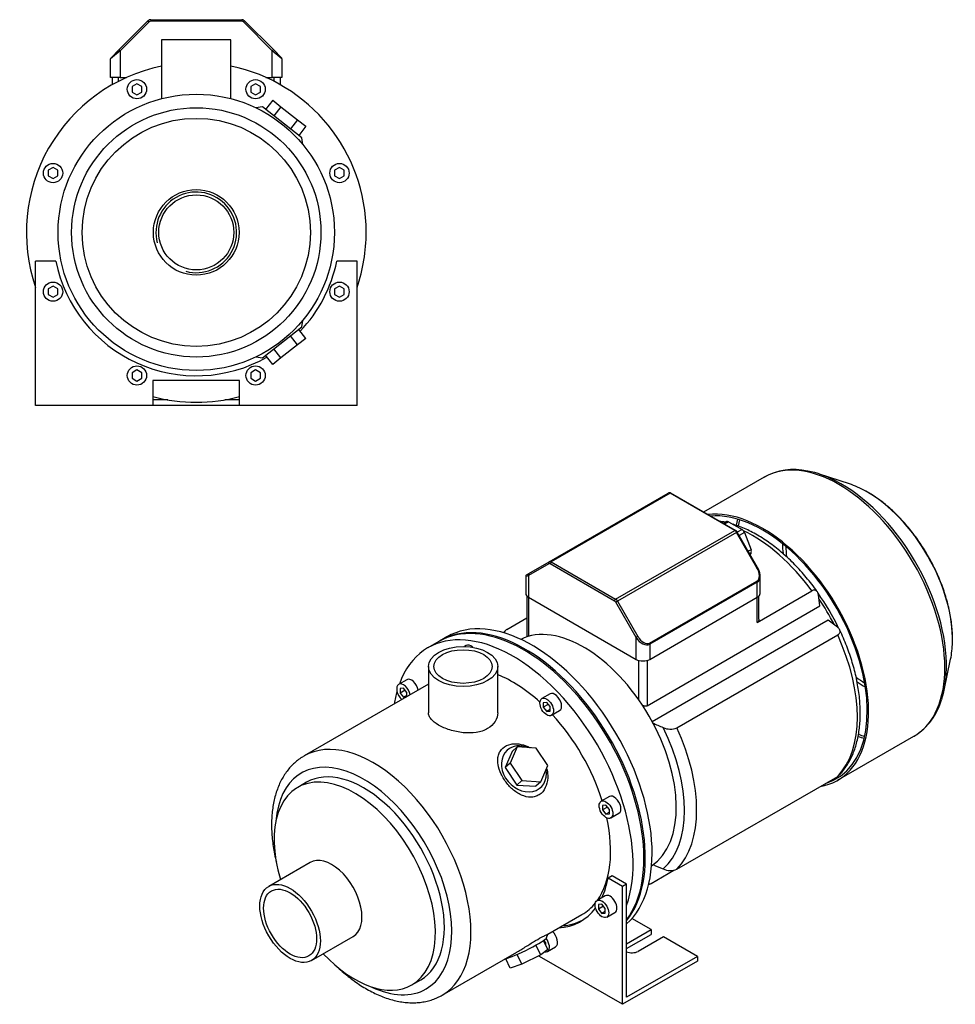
# Model space of a CAD drawing. Header units: millimetres. Extents: x 156 to 1176, y 17 to 796.
# Tile 2 of 2: x 690 to 1176, y 17 to 529. Entities that reach past the tile are written whole.
import ezdxf

# ---------------------------------------------------------------- set-up
doc = ezdxf.new("R2010")
doc.units = ezdxf.units.MM
for name, color, linetype in [('BASETTA_MEC_80_T', 7, 'Continuous'), ('CARCASSA_MEC_80-', 7, 'Continuous'), ('COPRIVENTOLA_MEC', 7, 'Continuous'), ('CORPO_MH_3-5_[4]', 7, 'Continuous'), ('FLANGIA_MOTORE_T', 7, 'Continuous'), ('STAFFA_3-5-9_INT', 7, 'Continuous'), ('螺栓_：_六角头_-_M20.0', 7, 'Continuous')]:
    doc.layers.add(name, color=color, linetype=linetype)

# ---------------------------------------------------------------- blocks, each defined once
blk = doc.blocks.new('SE')
at = {"layer": 'BASETTA_MEC_80_T', "color": 7, "linetype": 'Continuous'}
for p, q in [((964.87, 247.19), (1026.67, 282.87)), ((1027.67, 282.77), (965.87, 247.09)), ((1061.15, 263.44), (1027.67, 282.77)), ((1061.55, 263.48), (1028.07, 282.81)), ((999.34, 227.76), (1061.15, 263.44)), ((1062.15, 262.38), (1000.34, 226.7)), ((1062.44, 262.55), (1062.15, 262.38)), ((1072.74, 244.04), (1062.15, 262.38)), ((1073.03, 244.21), (1062.44, 262.55)), ((964.7, 246.17), (954.11, 240.05)), ((954.27, 241.07), (964.87, 247.19)), ((998.78, 226.78), (965.3, 246.11)), ((965.87, 247.09), (999.34, 227.76)), ((953.04, 240.36), (954.27, 241.07)), ((1072.74, 244.04), (1073.03, 244.21)), ((952.64, 239.67), (952.64, 230.77)), ((954.11, 240.05), (954.11, 228.73)), ((1016.88, 204.93), (1072.74, 237.18)), ((1072.9, 236.62), (1017.04, 204.37)), ((1072.9, 228.73), (1072.9, 236.62)), ((1074.37, 230.77), (1074.37, 239.67)), ((954.11, 228.73), (1009.97, 196.47)), ((1000.34, 226.7), (999.38, 226.15)), ((1009.97, 207.8), (999.38, 226.15)), ((1000.34, 226.7), (1010.94, 208.36)), ((1017.04, 196.47), (1072.9, 228.73)), ((1010.94, 208.36), (1009.97, 207.8)), ((1009.97, 196.47), (1009.97, 207.8)), ((1017.04, 204.37), (1017.04, 196.47))]:
    blk.add_line(p, q, dxfattribs=at)
for centre, radius, start, end in [((1027.32, 281.64), 1.38, 57.1605, 117.9777), ((1060.22, 261.3), 2.55, 29.3361, 58.5609), ((1064.87, 239.33), 9.51, 6.7368, 30.8469), ((953.44, 239.67), 0.8, 120, 176.9499)]:
    blk.add_arc(centre, radius, start, end, dxfattribs=at)
for centre, major_axis, ratio, start_param, end_param in [((1027.67, 281.13), (1, -1.73), 0.57735, 2.356194, 3.141593), ((1027.67, 282.11), (-0.4, -0.693), 0.57735, 3.141593, 3.926991), ((1061.15, 262.79), (-0.4, -0.693), 0.57735, 3.14178, 3.926991), ((1061.15, 261.81), (1, -1.73), 0.57735, 1.570796, 2.356194), ((965.27, 246.49), (-0.4, 0.693), 0.816497, 0, 1.570796), ((965.3, 245.13), (0.6, -1.04), 0.57735, 2.356194, 3.141593), ((965.87, 245.45), (-1, 1.73), 0.57735, 5.497787, 6.283185), ((965.87, 246.43), (0.4, 0.693), 0.57735, 0.785398, 2.356194), ((954.67, 240.38), (0.4, -0.693), 0.816497, 3.141593, 4.712389), ((1069.77, 242.32), (2.97, -5.14), 0.57735, 0, 1.570796), ((957.64, 242.09), (5, 2.44), 0.074688, 3.101268, 3.890534), ((1072.34, 236.95), (0.4, -0.693), 0.57735, 0.785398, 1.570796), ((1069.37, 242.09), (-3.71, 5.36), 0.624963, 3.090017, 3.875415), ((1069.37, 242.09), (-3.71, 5.36), 0.624963, 3.875415, 4.006313), ((957.64, 230.77), (5, 0), 0.57735, 3.141593, 3.926991), ((1069.37, 230.77), (-5, 0), 0.57735, 2.356194, 3.141593), ((999.34, 227.11), (0.4, 0.693), 0.57735, 0.785398, 2.356194), ((998.78, 225.8), (-0.6, 1.04), 0.57735, 4.712389, 5.497787), ((999.34, 226.13), (-1, 1.73), 0.57735, 4.712389, 5.497787), ((1013.51, 209.84), (3.71, -5.36), 0.624963, 4.660813, 6.231609), ((1013.91, 210.07), (-2.97, 5.14), 0.57735, 1.570796, 3.141593), ((1016.48, 204.7), (-0.4, 0.693), 0.57735, 3.926991, 4.712389), ((1013.51, 198.52), (5, 0), 0.57735, 3.926991, 5.497787)]:
    blk.add_ellipse(centre, major_axis=major_axis, ratio=ratio, start_param=start_param, end_param=end_param, dxfattribs=at)
at = {"layer": 'CARCASSA_MEC_80-', "color": 7, "linetype": 'Continuous'}
for p, q in [((1072.9, 215.69), (1101.22, 232.04)), ((953.23, 229.41), (953.23, 208.15)), ((954.11, 228.73), (954.11, 208.41)), ((1072.9, 215.69), (1072.9, 228.73)), ((1073.78, 217.41), (1073.78, 229.41)), ((1105.43, 224.2), (1104.7, 229.9)), ((1015.63, 172.35), (1105.43, 224.2)), ((942.78, 211.96), (953.23, 218)), ((1109.77, 216.83), (1018.35, 164.05)), ((1114.47, 213.28), (1109.77, 216.83)), ((1031.14, 160.95), (1114.64, 209.15)), ((1011.38, 175.35), (1011.38, 195.9)), ((1015.63, 195.9), (1015.63, 172.35)), ((1031.14, 87.46), (1114.64, 135.67)), ((1017.72, 80.08), (1029.58, 86.93))]:
    blk.add_line(p, q, dxfattribs=at)
for centre, radius, start, end in [((1468.95, 1180.26), 1112.1, 246.11083, 246.41619), ((1027.68, 168.88), 8.65, 244.8351, 293.5594), ((1468.95, 1106.78), 1112.1, 246.12277, 246.41619), ((1027.68, 95.36), 8.62, 244.7509, 293.6436)]:
    blk.add_arc(centre, radius, start, end, dxfattribs=at)
for centre, major_axis, start_param, end_param in [((1070.46, 197.92), (-38.5, 66.68), 4.897433, 5.586077), ((1078.21, 202.39), (-32.5, 56.29), 4.565621, 4.890514), ((1076.09, 201.17), (-33.5, 58.02), 4.613368, 4.840688), ((1070.46, 197.92), (38.5, -66.68), 0.161239, 1.409558), ((983.48, 147.7), (36.43, -63.11), 0.11977, 1.451026), ((986.96, 149.71), (38.5, -66.68), 0.161239, 1.409558)]:
    blk.add_ellipse(centre, major_axis=major_axis, ratio=0.57735, start_param=start_param, end_param=end_param, dxfattribs=at)
for points, knots in [([(1056.38, 267.68), (1056.31, 267.69), (1055.29, 267.91), (1054.28, 268.09), (1053.34, 268.23)], [0.75119748, 0.75119748, 0.75119748, 0.75119748, 0.75445218, 0.79735472, 0.79735472, 0.79735472, 0.79735472]), ([(1104.09, 231.61), (1104.02, 231.72), (1103.12, 232.99), (1101.16, 235.59), (1098.36, 239.08), (1095.43, 242.46), (1092.41, 245.67), (1089.31, 248.72), (1086.14, 251.59), (1082.91, 254.27), (1079.63, 256.75), (1076.31, 259.03), (1072.96, 261.08), (1069.59, 262.9), (1066.21, 264.49), (1063.11, 265.73), (1061.14, 266.39), (1060.29, 266.65)], [0, 0, 0, 0, 0.0039272, 0.0536981, 0.1034958, 0.1533244, 0.2031908, 0.2531015, 0.3030623, 0.353078, 0.4031516, 0.453283, 0.5034687, 0.5536987, 0.6039556, 0.6542, 0.6923808, 0.6923808, 0.6923808, 0.6923808]), ([(1104.7, 229.9), (1104.63, 230.39), (1104.52, 230.82), (1104.25, 231.39), (1104.14, 231.56), (1103.9, 231.87), (1103.76, 232), (1103.46, 232.22), (1103.29, 232.3), (1102.93, 232.42), (1102.74, 232.44), (1102.44, 232.44), (1102.33, 232.43), (1102.11, 232.4), (1102.01, 232.37), (1101.68, 232.27), (1101.45, 232.17), (1101.22, 232.04)], [0, 0, 0, 0, 0.25, 0.25, 0.375, 0.375, 0.5, 0.5, 0.625, 0.625, 0.75, 0.75, 0.8125, 0.8125, 0.875, 0.875, 1, 1, 1, 1]), ([(1073.78, 217.4), (1073.78, 217.25), (1073.77, 217.11), (1073.72, 216.79), (1073.66, 216.62), (1073.52, 216.3), (1073.42, 216.15), (1073.19, 215.89), (1073.06, 215.78), (1072.9, 215.69)], [0.5278319, 0.5278319, 0.5278319, 0.5278319, 0.625, 0.625, 0.75, 0.75, 0.875, 0.875, 1, 1, 1, 1]), ([(942.78, 211.96), (942.55, 211.83), (942.35, 211.68), (942.01, 211.37), (941.87, 211.19), (941.67, 210.84), (941.6, 210.65), (941.54, 210.36), (941.53, 210.25), (941.53, 210.14)], [0, 0, 0, 0, 0.125, 0.125, 0.25, 0.25, 0.375, 0.375, 0.447103, 0.447103, 0.447103, 0.447103]), ([(1114.64, 209.15), (1114.87, 209.29), (1115.07, 209.44), (1115.41, 209.75), (1115.54, 209.93), (1115.75, 210.28), (1115.82, 210.46), (1115.89, 210.84), (1115.9, 211.03), (1115.85, 211.4), (1115.8, 211.59), (1115.65, 211.95), (1115.55, 212.13), (1115.31, 212.47), (1115.16, 212.64), (1114.84, 212.97), (1114.66, 213.12), (1114.47, 213.28)], [0, 0, 0, 0, 0.125, 0.125, 0.25, 0.25, 0.375, 0.375, 0.5, 0.5, 0.625, 0.625, 0.75, 0.75, 0.875, 0.875, 1, 1, 1, 1]), ([(1115.28, 136.19), (1115.82, 136.74), (1116.9, 137.85), (1118.57, 140.03), (1120.2, 142.54), (1121.66, 145.28), (1122.94, 148.21), (1124.02, 151.32), (1124.9, 154.6), (1125.58, 158.05), (1126.06, 161.64), (1126.33, 165.36), (1126.4, 169.2), (1126.26, 173.13), (1125.92, 177.15), (1125.38, 181.24), (1124.64, 185.39), (1123.7, 189.58), (1122.58, 193.79), (1121.27, 198.01), (1119.78, 202.24), (1118.13, 206.42), (1116.7, 209.73), (1115.88, 211.43), (1115.65, 211.9)], [0, 0, 0, 0, 0.033188, 0.078876, 0.124923, 0.17137, 0.218221, 0.265443, 0.312981, 0.360766, 0.408728, 0.456804, 0.50494, 0.553095, 0.601236, 0.649347, 0.697418, 0.745448, 0.793435, 0.841382, 0.889294, 0.937175, 0.985031, 1, 1, 1, 1]), ([(1015.63, 172.35), (1015.47, 172.26), (1015.29, 172.2), (1014.92, 172.13), (1014.72, 172.13), (1014.32, 172.17), (1014.12, 172.21), (1013.72, 172.35), (1013.53, 172.43), (1013.26, 172.58), (1013.18, 172.62), (1013.1, 172.67)], [0, 0, 0, 0, 0.125, 0.125, 0.25, 0.25, 0.375, 0.375, 0.5, 0.5, 0.5508262, 0.5508262, 0.5508262, 0.5508262]), ([(1115.31, 136.18), (1115.29, 136.16), (1115.27, 136.14), (1115.07, 135.95), (1114.87, 135.8), (1114.64, 135.67)], [0.8568968, 0.8568968, 0.8568968, 0.8568968, 0.875, 0.875, 1, 1, 1, 1]), ([(1016.49, 79.68), (1016.56, 79.68), (1016.64, 79.69), (1016.82, 79.72), (1016.93, 79.74), (1017.26, 79.85), (1017.49, 79.95), (1017.72, 80.08)], [0.7681914, 0.7681914, 0.7681914, 0.7681914, 0.8125, 0.8125, 0.875, 0.875, 1, 1, 1, 1])]:
    blk.add_open_spline(points, degree=3, knots=knots, dxfattribs=at)
for points in [[(942.14, 211.45), (941.74, 211.04), (941.39, 210.68), (941.05, 210.31)], [(1016.49, 79.66), (1016.61, 79.68), (1016.73, 79.71), (1016.85, 79.73)]]:
    blk.add_open_spline(points, degree=3, dxfattribs=at)
at = {"layer": 'COPRIVENTOLA_MEC', "color": 7, "linetype": 'Continuous'}
for p, q in [((1120.76, 287.62), (1105.14, 292.76)), ((1076.44, 291.15), (1045.03, 273.02)), ((1169.93, 180.54), (1173.29, 196.63)), ((1114.61, 133.63), (1154.19, 156.49))]:
    blk.add_line(p, q, dxfattribs=at)
for centre, radius, start, end in [((1091.93, 263.13), 31.98, 77.1855, 119.4461), ((1136.98, 184.54), 32.9, 302.0749, 344.7028)]:
    blk.add_arc(centre, radius, start, end, dxfattribs=at)
for centre, major_axis, start_param, end_param in [((1115.32, 223.82), (38.88, -67.33), 0.006364, 3.141593), ((1116.61, 224.57), (-38.57, 66.8), 5.55486, 5.822261), ((1116.61, 224.57), (-38.57, 66.8), 3.898599, 5.55486), ((1130.06, 232.33), (31.27, -54.16), -3.910265, -3.715101), ((1130.06, 232.33), (31.27, -54.16), 0.755126, 2.372921), ((1075.73, 200.97), (-38.88, 67.33), 2.929099, 6.041664), ((1075.73, 200.97), (-38.38, 66.47), 3.001796, 6.019718), ((1115.32, 223.82), (-38.38, 66.47), 0.541901, 0.600718), ((1116.18, 224.32), (38.17, -66.11), 3.69397, 3.753689), ((1129.63, 232.08), (-30.87, 53.47), 0.799097, 0.898664), ((1130.18, 232.4), (30.08, -52.1), 3.962397, 4.068259), ((1130.06, 232.33), (31.27, -54.16), 0.573508, 0.755126), ((1116.61, 224.57), (-38.57, 66.8), 3.629501, 3.898599), ((1130.18, 232.4), (30.08, -52.1), -0.926808, -0.820805), ((1129.63, 232.08), (-30.87, 53.47), -4.040722, -3.94069), ((1115.32, 223.82), (-38.38, 66.47), -3.74319, -3.683493), ((1116.18, 224.32), (38.17, -66.11), -0.612294, -0.552378), ((1115.32, 223.82), (38.88, -67.33), 0, 0.006364)]:
    blk.add_ellipse(centre, major_axis=major_axis, ratio=0.57735, start_param=start_param, end_param=end_param, dxfattribs=at)
blk.add_open_spline([(1174.26, 205.49), (1174.28, 206.33), (1174.33, 208.11), (1174.18, 211.35), (1173.84, 214.96), (1173.29, 218.67), (1172.56, 222.43), (1171.63, 226.22), (1170.51, 230.04), (1169.22, 233.86), (1167.75, 237.67), (1166.11, 241.46), (1164.31, 245.2), (1162.36, 248.88), (1160.27, 252.49), (1158.04, 256.01), (1155.68, 259.42), (1153.21, 262.71), (1150.63, 265.87), (1147.96, 268.89), (1145.2, 271.74), (1142.37, 274.42), (1139.48, 276.91), (1136.53, 279.22), (1133.57, 281.28), (1131.16, 282.82), (1129.89, 283.5), (1129.52, 283.7)], degree=3, knots=[0, 0, 0, 0, 0.027893, 0.06966, 0.111414, 0.153145, 0.194848, 0.236521, 0.278165, 0.319783, 0.361378, 0.402956, 0.444521, 0.486077, 0.527631, 0.569186, 0.610748, 0.65232, 0.693909, 0.735519, 0.777155, 0.818823, 0.860526, 0.902268, 0.944049, 0.985869, 1, 1, 1, 1], dxfattribs=at)
at = {"layer": 'CORPO_MH_3-5_[4]', "color": 7, "linetype": 'Continuous'}
for p, q in [((907.51, 205.74), (901.85, 202.48)), ((921.69, 203.68), (920.76, 203.14)), ((902.1, 192.76), (902.1, 168.76)), ((938.1, 168.76), (938.1, 192.76)), ((890.89, 185.9), (886.65, 183.45)), ((902.1, 183.57), (837.55, 146.3)), ((889.15, 181.47), (887.38, 181.32)), ((887.38, 181.32), (887.38, 178.96)), ((889.97, 180.45), (887.38, 178.96)), ((890.91, 179.28), (889.15, 181.47)), ((890.91, 177.11), (890.91, 179.28)), ((887.38, 178.96), (889.15, 176.76)), ((890.91, 177.78), (889.15, 176.76)), ((889.15, 176.76), (890.52, 176.88)), ((965.26, 178.53), (961.02, 176.08)), ((963.52, 174.11), (961.75, 173.95)), ((961.75, 173.95), (961.75, 171.59)), ((965.29, 171.91), (963.52, 174.11)), ((964.34, 173.09), (961.75, 171.59)), ((961.75, 171.59), (963.52, 169.39)), ((965.29, 170.41), (963.52, 169.39)), ((963.52, 169.39), (965.29, 169.55)), ((965.29, 169.55), (965.29, 171.91)), ((966.02, 167.42), (970.26, 169.87)), ((945.62, 148.62), (941.96, 140.22)), ((948.23, 150.97), (944.57, 142.57)), ((948.23, 150.97), (945.62, 148.62)), ((958, 150.33), (948.23, 150.97)), ((964.12, 141.28), (958, 150.33)), ((944.57, 142.57), (941.96, 140.22)), ((941.96, 140.22), (948.07, 131.18)), ((944.57, 142.57), (950.68, 133.53)), ((960.45, 132.88), (964.12, 141.28)), ((950.68, 133.53), (948.07, 131.18)), ((950.68, 133.53), (960.45, 132.88)), ((838.85, 132.62), (834.22, 129.94)), ((948.07, 131.18), (957.84, 130.53)), ((960.45, 132.88), (957.84, 130.53)), ((996.07, 125.17), (991.82, 122.72)), ((994.32, 120.75), (992.56, 120.59)), ((992.56, 120.59), (992.56, 118.24)), ((995.14, 119.73), (992.56, 118.24)), ((992.56, 118.24), (994.32, 116.04)), ((996.09, 118.55), (994.32, 120.75)), ((996.09, 116.19), (996.09, 118.55)), ((996.09, 117.06), (994.32, 116.04)), ((994.32, 116.04), (996.09, 116.19)), ((996.82, 114.06), (1001.07, 116.51)), ((840.74, 90.99), (819.17, 78.53)), ((964.03, 53.62), (981.85, 63.91)), ((841.42, 39.99), (862.99, 52.45)), ((963.42, 51.82), (964.05, 53.62)), ((960.45, 42.9), (957.95, 48.05)), ((964.12, 45.78), (961.86, 50.43)), ((909.3, 22.03), (948.07, 44.41)), ((950.68, 38.03), (948.16, 43.2)), ((960.45, 42.9), (950.68, 38.03)), ((964.12, 45.78), (960.45, 42.9)), ((944.57, 36.04), (942.22, 40.87)), ((950.68, 38.03), (944.57, 36.04)), ((893.47, 27.32), (898.1, 30))]:
    blk.add_line(p, q, dxfattribs=at)
for centre, major_axis, ratio, start_param, end_param in [((951.63, 129.32), (44.13, -76.43), 0.57735, 0.241164, 3.141593), ((945.98, 126.05), (44.13, -76.43), 0.57735, 0.45581, 3.593987), ((924.19, 199.35), (2.5, -4.33), 0.57735, 2.083393, 3.141593), ((893.39, 181.57), (2.5, -4.33), 0.57735, 1.018715, 3.141593), ((945.98, 126.05), (35.88, -62.14), 0.57735, 2.076031, 2.512145), ((945.98, 126.05), (44.13, -76.43), 0.57735, 3.660226, 3.763049), ((889.15, 179.12), (-2.5, 4.33), 0.57735, 0, 2.122878), ((889.15, 179.12), (-2.5, 4.33), 0.57735, 4.160308, 6.283185), ((967.76, 174.2), (2.5, -4.33), 0.57735, 0, 3.141593), ((945.98, 126.05), (35.88, -62.14), 0.57735, 1.202887, 1.938706), ((873.43, 84.17), (-35.88, 62.14), 0.57735, 3.141507, 6.283185), ((951.73, 139.58), (-8.7, 9.66), 0.810411, 0, 4.056698), ((951.73, 139.58), (-8.7, 9.66), 0.810411, 5.253429, 6.283185), ((868.48, 81.31), (32.38, -56.08), 0.57735, 0, 3.835482), ((873.43, 84.17), (-35.88, 62.14), 0.57735, 0, 0.001615), ((868.48, 81.31), (29.63, -51.31), 0.57735, 0, 3.141593), ((863.84, 78.63), (29.62, -51.31), 0.57735, 0, 4.327423), ((998.57, 120.84), (2.5, -4.33), 0.57735, 0, 3.141593), ((945.98, 126.05), (35.88, -62.14), 0.57735, 0.25816, 1.065562), ((851.87, 71.72), (11.13, -19.27), 0.57735, 0, 3.141593), ((945.98, 126.05), (35.88, -62.14), 0.57735, 0, 0.21901), ((951.73, 46.28), (11.69, 5.69), 0.099506, 3.627919, 6.183016), ((863.84, 78.63), (29.62, -51.31), 0.57735, 5.097355, 6.283185), ((868.48, 81.31), (32.38, -56.08), 0.57735, 5.589296, 6.283185)]:
    blk.add_ellipse(centre, major_axis=major_axis, ratio=ratio, start_param=start_param, end_param=end_param, dxfattribs=at)
for centre, major_axis in [((920.1, 192.76), (-18, 0)), ((920.1, 192.76), (-15.15, 0)), ((963.52, 171.75), (-2.5, 4.33)), ((994.32, 118.39), (-2.5, 4.33)), ((830.29, 59.26), (11.13, -19.27)), ((830.29, 59.26), (9.74, -16.87))]:
    blk.add_ellipse(centre, major_axis=major_axis, ratio=0.57735, dxfattribs=at)
for points, knots in [([(938.1, 168.76), (938.1, 168.76), (938.1, 168.76), (938.1, 167.17), (937.63, 165.56), (935.84, 162.71), (934.5, 161.44), (932, 159.99), (931.07, 159.58), (929.11, 158.92), (928.07, 158.67), (924.79, 158.15), (922.46, 158.13), (918.92, 158.49), (917.76, 158.68), (915.46, 159.17), (914.31, 159.47), (912.14, 160.16), (911.1, 160.55), (909.14, 161.4), (908.21, 161.86), (905.71, 163.3), (904.36, 164.37), (903.02, 165.99), (902.67, 166.55), (902.21, 167.65), (902.1, 168.2), (902.1, 168.76), (902.1, 168.76), (902.1, 168.77)], [0.1249858, 0.1249858, 0.1249858, 0.1249858, 0.125, 0.125, 0.1875, 0.1875, 0.25, 0.25, 0.28125, 0.28125, 0.3125, 0.3125, 0.375, 0.375, 0.40625, 0.40625, 0.4375, 0.4375, 0.46875, 0.46875, 0.5, 0.5, 0.5625, 0.5625, 0.59375, 0.59375, 0.625, 0.625, 0.6251231, 0.6251231, 0.6251231, 0.6251231]), ([(960.59, 126.86), (959.99, 126.33), (959.34, 125.9), (957.94, 125.25), (957.17, 125.03), (954.84, 124.7), (953.18, 124.92), (950.76, 125.77), (949.95, 126.14), (948.39, 127.01), (947.63, 127.51), (945.41, 129.22), (944.06, 130.56), (941.65, 133.58), (940.65, 135.18), (939.07, 138.54), (938.53, 140.23), (938.15, 142.74), (938.1, 143.55), (938.15, 145.12), (938.27, 145.9), (938.67, 147.36), (938.96, 148.04), (939.71, 149.3), (940.2, 149.89), (941.88, 151.4), (943.37, 152.1), (945.86, 152.58), (946.74, 152.64), (948.53, 152.6), (949.43, 152.49), (951.92, 151.95), (953.47, 151.36), (954.91, 150.56)], [0, 0, 0, 0, 0.03125, 0.03125, 0.0625, 0.0625, 0.125, 0.125, 0.15625, 0.15625, 0.1875, 0.1875, 0.25, 0.25, 0.3125, 0.3125, 0.375, 0.375, 0.40625, 0.40625, 0.4375, 0.4375, 0.46875, 0.46875, 0.5, 0.5, 0.5625, 0.5625, 0.59375, 0.59375, 0.625, 0.625, 0.6792325, 0.6792325, 0.6792325, 0.6792325]), ([(837.5, 146.24), (836.88, 145.88), (835.61, 145.14), (833.55, 143.57), (831.47, 141.68), (829.54, 139.55), (827.79, 137.21), (826.21, 134.68), (824.81, 131.94), (823.61, 129.01), (822.6, 125.9), (821.79, 122.62), (821.19, 119.19), (820.8, 115.62), (820.62, 111.92), (820.65, 108.12), (820.89, 104.23), (821.34, 100.27), (821.99, 96.26), (822.64, 93.17), (823.05, 91.43), (823.15, 91.04)], [0, 0, 0, 0, 0.0128803, 0.0315096, 0.0501637, 0.0689136, 0.0878207, 0.1069312, 0.1262718, 0.1458483, 0.165646, 0.1856344, 0.2057732, 0.2260197, 0.246334, 0.2666832, 0.2870391, 0.3073831, 0.3277057, 0.3480026, 0.3537647, 0.3537647, 0.3537647, 0.3537647]), ([(963.49, 139.74), (963.81, 138.58), (963.99, 137.38), (964.12, 134.4), (963.87, 132.59), (962.72, 129.38), (961.8, 127.93), (960.59, 126.86)], [0.8346005, 0.8346005, 0.8346005, 0.8346005, 0.875, 0.875, 0.9375, 0.9375, 1, 1, 1, 1]), ([(948.06, 44.41), (948.13, 44.45), (948.2, 44.49), (949.04, 44.97), (949.82, 45.44), (951.41, 46.41), (952.22, 46.92), (953.85, 47.94), (954.65, 48.44), (956.23, 49.43), (957.02, 49.91), (959.24, 51.25), (960.57, 52), (962.1, 52.79), (962.55, 53.01), (963.26, 53.34), (963.53, 53.46), (963.95, 53.63), (964.06, 53.66), (964.06, 53.64)], [0.3721818, 0.3721818, 0.3721818, 0.3721818, 0.375, 0.375, 0.40625, 0.40625, 0.4375, 0.4375, 0.46875, 0.46875, 0.5, 0.5, 0.5625, 0.5625, 0.59375, 0.59375, 0.625, 0.625, 0.6619883, 0.6619883, 0.6619883, 0.6619883]), ([(854.4, 37.04), (854.61, 36.84), (855.84, 35.68), (858.11, 33.64), (861.26, 31.06), (864.47, 28.69), (867.72, 26.52), (871.01, 24.58), (874.33, 22.87), (877.65, 21.41), (880.98, 20.19), (884.28, 19.24), (887.56, 18.56), (890.78, 18.15), (893.94, 18.01), (897.01, 18.15), (899.97, 18.56), (902.83, 19.23), (905.53, 20.16), (907.74, 21.13), (908.86, 21.8), (909.28, 22.06)], [0.6467382, 0.6467382, 0.6467382, 0.6467382, 0.6510106, 0.6713065, 0.6916379, 0.7120061, 0.7324106, 0.7528474, 0.7733078, 0.793773, 0.8142142, 0.8345962, 0.8548755, 0.8750036, 0.8949336, 0.9146281, 0.9340676, 0.9532554, 0.9722189, 0.991006, 1, 1, 1, 1])]:
    blk.add_open_spline(points, degree=3, knots=knots, dxfattribs=at)
at = {"layer": 'FLANGIA_MOTORE_T', "color": 7, "linetype": 'Continuous'}
blk.add_line((911.75, 208.19), (908.22, 206.15), dxfattribs=at)
for centre, major_axis, start_param, end_param in [((955.88, 131.77), (44.12, -76.43), 0.121401, 3.141593), ((952.34, 129.73), (44.12, -76.43), 0.219659, 3.149605), ((982.75, 147.28), (34, -58.89), 0.037781, 3.103812)]:
    blk.add_ellipse(centre, major_axis=major_axis, ratio=0.57735, start_param=start_param, end_param=end_param, dxfattribs=at)
at = {"layer": 'STAFFA_3-5-9_INT', "color": 7, "linetype": 'Continuous'}
for p, q in [((997.58, 84.01), (995.46, 82.79)), ((1002.9, 78.49), (995.46, 82.79)), ((1005.02, 79.72), (997.58, 84.01)), ((1005.02, 79.72), (1002.9, 78.49)), ((1002.9, 17.25), (1002.9, 78.49)), ((1005.02, 20.93), (1005.02, 79.72)), ((993.95, 73.64), (989.7, 71.19)), ((992.2, 69.22), (990.43, 69.06)), ((990.43, 69.06), (990.43, 66.7)), ((993.02, 68.2), (990.43, 66.7)), ((990.43, 66.7), (992.2, 64.51)), ((993.97, 67.02), (992.2, 69.22)), ((993.97, 64.66), (993.97, 67.02)), ((993.97, 65.53), (992.2, 64.51)), ((992.2, 64.51), (993.97, 64.66)), ((994.7, 62.53), (998.95, 64.98)), ((1017.75, 56.04), (1007.78, 61.8)), ((1005.02, 48.69), (1017.75, 56.04)), ((1005.02, 46.24), (1017.75, 53.59)), ((1024.11, 52.36), (1010.96, 44.77)), ((1017.75, 56.04), (1017.75, 53.59)), ((1041.79, 42.16), (1024.11, 52.36)), ((962.22, 50.41), (961.94, 50.25)), ((963.16, 49.23), (962.08, 50.58)), ((963.16, 47.74), (963.16, 49.23)), ((963.16, 47.74), (963.16, 47.74)), ((963.9, 44.75), (968.14, 47.2)), ((959.77, 42.16), (959.77, 42.56)), ((1002.9, 17.25), (959.77, 42.16)), ((1041.79, 42.16), (1005.02, 20.93)), ((1041.79, 42.16), (1041.79, 39.71)), ((1041.79, 39.71), (1002.9, 17.25))]:
    blk.add_line(p, q, dxfattribs=at)
for centre, major_axis, start_param, end_param in [((943.86, 124.83), (-37.25, 64.52), 3.514775, 3.724263), ((996.45, 69.31), (-2.5, 4.33), 3.141593, 6.283185), ((943.86, 124.83), (-37.25, 64.52), 2.869041, 3.382098), ((945.98, 126.05), (-37.25, 64.52), 2.869041, 3.113115), ((961.4, 49.08), (2.5, -4.33), 0, 1.815566), ((965.64, 51.53), (-2.5, 4.33), 3.141593, 5.26447), ((961.4, 49.08), (2.5, -4.33), 5.830585, 6.283185), ((1007.78, 46.61), (4.5, 0), 4.052757, 5.497787)]:
    blk.add_ellipse(centre, major_axis=major_axis, ratio=0.57735, start_param=start_param, end_param=end_param, dxfattribs=at)
blk.add_ellipse((992.2, 66.86), major_axis=(2.5, -4.33), ratio=0.57735, dxfattribs=at)
at = {"layer": '螺栓_：_六角头_-_M20.0', "color": 7, "linetype": 'Continuous'}
for p, q in [((1057.02, 268.04), (1055.34, 267.06)), ((1058.02, 267.94), (1055.92, 266.73)), ((1058.02, 267.94), (1064.96, 263.93)), ((1064.96, 263.93), (1062.47, 262.49)), ((1066.19, 262.41), (1063.44, 260.82)), ((1066.19, 262.41), (1069.66, 253.46)), ((1069.66, 253.46), (1068.18, 252.61)), ((1069.66, 251.83), (1068.89, 251.39)), ((1069.66, 251.83), (1069.09, 251.03))]:
    blk.add_line(p, q, dxfattribs=at)
for centre, major_axis, start_param, end_param in [((1058.02, 266.3), (1, -1.73), 2.356194, 3.141593), ((1064.96, 262.3), (-1, 1.73), 4.45059, 5.497787), ((1068.43, 253.35), (1, -1.73), 0.261799, 1.308997)]:
    blk.add_ellipse(centre, major_axis=major_axis, ratio=0.57735, start_param=start_param, end_param=end_param, dxfattribs=at)
blk = doc.blocks.new('SE4')
at = {"layer": 'BASETTA_MEC_80_T', "color": 7, "linetype": 'Continuous'}
for p, q in [((741.47, 513.24), (756.45, 528.22)), ((757.02, 527.66), (742.04, 512.68)), ((756.45, 528.22), (757.02, 527.66)), ((757.86, 528.81), (805.21, 528.81)), ((757.86, 528.81), (757.86, 528.01)), ((805.21, 528.01), (757.86, 528.01)), ((805.21, 528.81), (805.21, 528.01)), ((806.62, 528.22), (806.06, 527.66)), ((821.04, 512.68), (806.06, 527.66)), ((806.62, 528.22), (821.6, 513.24)), ((742.04, 512.68), (737.04, 508.48)), ((737.27, 509.04), (741.47, 513.24)), ((742.04, 512.68), (741.47, 513.24)), ((742.04, 512.68), (742.04, 498.81)), ((821.6, 513.24), (821.04, 512.68)), ((821.04, 498.81), (821.04, 512.68)), ((826.04, 508.48), (821.04, 512.68)), ((821.6, 513.24), (825.8, 509.04)), ((737.04, 498.81), (737.04, 508.48)), ((826.04, 508.48), (826.04, 498.81)), ((742.04, 498.81), (737.04, 498.81)), ((742.04, 498.81), (745.37, 498.81)), ((817.7, 498.81), (821.04, 498.81)), ((826.04, 498.81), (821.04, 498.81))]:
    blk.add_line(p, q, dxfattribs=at)
for centre, radius, start, end in [((757.86, 526.81), 2, 90, 135), ((757.86, 526.81), 1.2, 90, 135), ((805.21, 526.81), 2, 45, 90), ((805.21, 526.81), 1.2, 45, 90), ((737.84, 508.48), 0.8, 135, 180), ((825.24, 508.48), 0.8, 0, 45)]:
    blk.add_arc(centre, radius, start, end, dxfattribs=at)
at = {"layer": 'CARCASSA_MEC_80-', "color": 7, "linetype": 'Continuous'}
for p, q in [((738.04, 495.09), (738.04, 498.81)), ((741.04, 498.81), (741.04, 496.72)), ((822.04, 496.72), (822.04, 498.81)), ((825.04, 498.81), (825.04, 495.09))]:
    blk.add_line(p, q, dxfattribs=at)
at = {"layer": 'CORPO_MH_3-5_[4]', "color": 7, "linetype": 'Continuous'}
for p, q in [((799.54, 518.31), (763.54, 518.31)), ((763.54, 518.31), (763.54, 487.78)), ((799.54, 487.78), (799.54, 518.31)), ((750.73, 495.57), (748.23, 494.13)), ((748.23, 494.13), (748.23, 491.24)), ((748.23, 491.24), (750.73, 489.8)), ((753.23, 494.13), (750.73, 495.57)), ((750.73, 489.8), (753.23, 491.24)), ((753.23, 491.24), (753.23, 494.13)), ((812.34, 495.57), (809.84, 494.13)), ((809.84, 494.13), (809.84, 491.24)), ((809.84, 491.24), (812.34, 489.8)), ((814.84, 494.13), (812.34, 495.57)), ((812.34, 489.8), (814.84, 491.24)), ((814.84, 491.24), (814.84, 494.13)), ((821.22, 486.92), (817.53, 482.2)), ((821.22, 486.92), (825.54, 483.55)), ((815.93, 483.45), (812.56, 483.03)), ((836.42, 467.44), (815.93, 483.45)), ((825.54, 483.55), (821.85, 478.82)), ((825.54, 483.55), (834.19, 476.79)), ((834.19, 476.79), (830.49, 472.06)), ((834.19, 476.79), (838.51, 473.42)), ((838.51, 473.42), (834.82, 468.69)), ((836.83, 464.05), (836.42, 467.44)), ((707.16, 452), (704.66, 450.56)), ((704.66, 450.56), (704.66, 447.67)), ((709.66, 450.56), (707.16, 452)), ((709.66, 447.67), (709.66, 450.56)), ((855.91, 452), (853.41, 450.56)), ((853.41, 450.56), (853.41, 447.67)), ((858.41, 450.56), (855.91, 452)), ((858.41, 447.67), (858.41, 450.56)), ((704.66, 447.67), (707.16, 446.23)), ((707.16, 446.23), (709.66, 447.67)), ((853.41, 447.67), (855.91, 446.23)), ((855.91, 446.23), (858.41, 447.67)), ((815.93, 353.18), (836.42, 369.18)), ((836.42, 369.18), (836.83, 372.55)), ((834.19, 359.83), (830.49, 364.56)), ((838.51, 363.21), (834.19, 359.83)), ((838.51, 363.21), (834.82, 367.93)), ((834.19, 359.83), (825.54, 353.08)), ((812.54, 353.59), (815.93, 353.18)), ((821.22, 349.7), (817.53, 354.43)), ((825.54, 353.08), (821.22, 349.7)), ((825.54, 353.08), (821.85, 357.8))]:
    blk.add_line(p, q, dxfattribs=at)
for centre, radius in [((750.73, 492.68), 5), ((812.34, 492.68), 5), ((781.54, 418.31), 71.75), ((781.54, 418.31), 64.75), ((781.54, 418.31), 59.25), ((707.16, 449.12), 5), ((855.91, 449.12), 5), ((781.54, 418.31), 22.25), ((781.54, 418.31), 19.48)]:
    blk.add_circle(centre, radius, dxfattribs=at)
for radius, start, end in [(88.25, 101.769, 198.884), (88.25, 0, 78.231), (20.95, 255, 195), (88.25, 341.116, 360), (88.25, 255.2289, 284.7711)]:
    blk.add_arc((781.54, 418.31), radius, start, end, dxfattribs=at)
at = {"layer": 'STAFFA_3-5-9_INT', "color": 7, "linetype": 'Continuous'}
for p, q in [((698.04, 328.31), (698.04, 403.31)), ((708.56, 403.31), (698.04, 403.31)), ((865.04, 403.31), (854.51, 403.31)), ((865.04, 328.31), (865.04, 403.31)), ((707.16, 390.39), (704.66, 388.95)), ((704.66, 388.95), (704.66, 386.06)), ((709.66, 388.95), (707.16, 390.39)), ((709.66, 386.06), (709.66, 388.95)), ((855.91, 390.39), (853.41, 388.95)), ((853.41, 388.95), (853.41, 386.06)), ((858.41, 388.95), (855.91, 390.39)), ((858.41, 386.06), (858.41, 388.95)), ((704.66, 386.06), (707.16, 384.62)), ((707.16, 384.62), (709.66, 386.06)), ((853.41, 386.06), (855.91, 384.62)), ((855.91, 384.62), (858.41, 386.06)), ((750.73, 346.83), (748.23, 345.38)), ((748.23, 345.38), (748.23, 342.49)), ((753.23, 345.38), (750.73, 346.83)), ((753.23, 342.49), (753.23, 345.38)), ((812.34, 346.83), (809.84, 345.38)), ((809.84, 345.38), (809.84, 342.49)), ((814.84, 345.38), (812.34, 346.83)), ((814.84, 342.49), (814.84, 345.38)), ((748.23, 342.49), (750.73, 341.05)), ((750.73, 341.05), (753.23, 342.49)), ((804.04, 341.31), (759.04, 341.31)), ((759.04, 341.31), (759.04, 328.31)), ((804.04, 328.31), (804.04, 341.31)), ((809.84, 342.49), (812.34, 341.05)), ((812.34, 341.05), (814.84, 342.49)), ((759.04, 328.31), (698.04, 328.31)), ((766.74, 331.31), (759.04, 331.31)), ((804.04, 328.31), (759.04, 328.31)), ((804.04, 331.31), (796.34, 331.31)), ((865.04, 328.31), (804.04, 328.31))]:
    blk.add_line(p, q, dxfattribs=at)
for centre in [(707.16, 387.5), (855.91, 387.5), (750.73, 343.94), (812.34, 343.94)]:
    blk.add_circle(centre, 5, dxfattribs=at)
for start, end in [(191.6155, 299.5328), (316.4672, 348.3845)]:
    blk.add_arc((781.54, 418.31), 74.5, start, end, dxfattribs=at)

msp = doc.modelspace()

# ---------------------------------------------------------------- block references
for name in ['SE4', 'SE']:
    msp.add_blockref(name, (0, 0))

doc.saveas('drawing.dxf')
